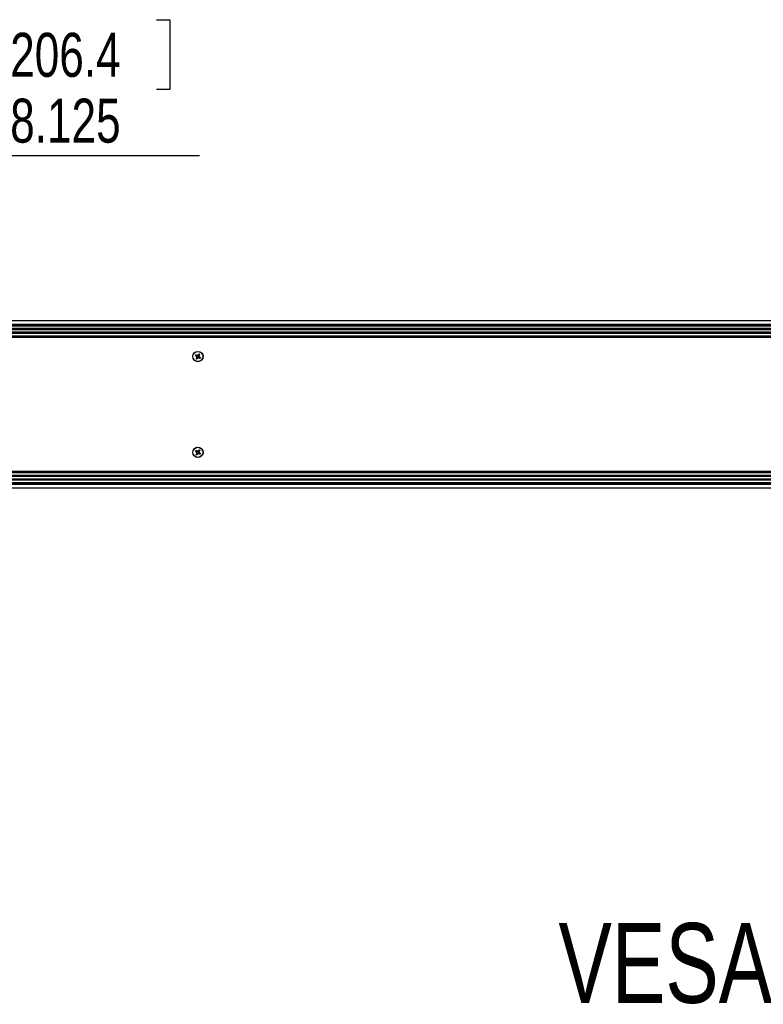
# Paper-space layout 'P3m-LR' of a CAD drawing. Header units: inches. Extents: x 0.3 to 33.8, y 0.2 to 21.7.
# Tile 34 of 59: x 22.5 to 24.8, y 7.7 to 10.8. Entities that reach past the tile are written whole.
import ezdxf

# ---------------------------------------------------------------- set-up
doc = ezdxf.new("R2010")
doc.units = ezdxf.units.IN
doc.header["$MEASUREMENT"] = 0
doc.layers.add('BORDERS', color=7, linetype='Continuous')
doc.styles.add('SLDTEXTSTYLE0', font='TXT', dxfattribs={"width": 0.75})
doc.dimstyles.new('SLDDIMSTYLE2', dxfattribs={"dimtxt": 0.137795, "dimasz": 0.14, "dimexe": 0, "dimexo": 0.0625, "dimgap": 0.034449, "dimtad": 1, "dimdec": 3, "dimlfac": 10, "dimrnd": 1e-09, "dimzin": 12, "dimdsep": 46, "dimtxsty": 'SLDTEXTSTYLE0', "dimblk1": 'CLOSED', "dimblk2": 'CLOSED', "dimsah": 1, "dimcen": 0.09, "dimadec": 0, "dimazin": 3, "dimtfac": 1, "dimtdec": 3, "dimtofl": 0, "dimtmove": 0, "dimatfit": 3, "dimldrblk": 'CLOSED', "dimfxl": 0, "dimfrac": 2, "dimtolj": 1, "dimtzin": 12, "dimarcsym": 0})

# ---------------------------------------------------------------- blocks, each defined once
blk = doc.blocks.new('_Closed')
at = {"color": 0, "linetype": 'ByBlock', "lineweight": -2}
for p, q in [((-1, 0.166667), (0, 0)), ((-1, 0.166667), (-1, -0.166667)), ((0, 0), (-1, -0.166667)), ((0, 0), (-1, 0))]:
    blk.add_line(p, q, dxfattribs=at)
blk = doc.blocks.new('_D_26')
at = {"layer": 'BORDERS'}
for p, q in [((22.4306, 10.7855), (22.3887, 10.7855)), ((22.3887, 10.7855), (22.3887, 10.5668)), ((22.8888, 10.7855), (22.9308, 10.7855)), ((22.9308, 10.7855), (22.9308, 10.5668)), ((22.3887, 10.5668), (22.4306, 10.5668)), ((22.9308, 10.5668), (22.8888, 10.5668)), ((21.431, 9.873), (21.431, 10.4)), ((22.2435, 9.5699), (22.2435, 10.4)), ((21.431, 10.3606), (22.2435, 10.3606)), ((22.2435, 10.3606), (23.0237, 10.3606))]:
    blk.add_line(p, q, dxfattribs=at)
at = {"layer": 'BORDERS', "xscale": 0.14, "yscale": 0.14, "rotation": 180.0000000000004}
blk.add_blockref('_Closed', (21.431, 10.3606, -0.194), dxfattribs=at)
at = {"layer": 'BORDERS', "xscale": 0.14, "yscale": 0.14}
blk.add_blockref('_Closed', (22.2435, 10.3606, -0.194), dxfattribs=at)
at = {"layer": 'BORDERS', "char_height": 0.1378, "attachment_point": 1, "style": 'SLDTEXTSTYLE0'}
for s, insert in [('206.4', (22.4306, 10.7444)), ('8.125', (22.4306, 10.5382))]:
    blk.add_mtext(s, dxfattribs=dict(at, insert=insert))

psp = doc.layouts.new('P3m-LR')

# ---------------------------------------------------------------- linework, layer by layer
at = {"color": 7, "linetype": 'Continuous', "lineweight": 25}
for p, q in [((21.44096, 9.84305), (31.02096, 9.84305)), ((31.02096, 9.84205), (21.44096, 9.84205)), ((21.44096, 9.83155), (31.02096, 9.83155)), ((31.02096, 9.83055), (21.44096, 9.83055)), ((31.02096, 9.82955), (21.44096, 9.82955)), ((30.97796, 9.82905), (21.48396, 9.82905)), ((30.97796, 9.82643), (21.48396, 9.82643)), ((30.97796, 9.82575), (21.48396, 9.82575)), ((30.97796, 9.81805), (21.48396, 9.81805)), ((30.97796, 9.81737), (21.48396, 9.81737)), ((30.97796, 9.81483), (21.48396, 9.81483)), ((30.97796, 9.81415), (21.48396, 9.81415)), ((30.97796, 9.80645), (21.48396, 9.80645)), ((21.48283, 9.79105), (30.97908, 9.79105)), ((30.97908, 9.79005), (21.48283, 9.79005)), ((30.97796, 9.80577), (21.48396, 9.80577)), ((30.97796, 9.80323), (21.48396, 9.80323)), ((30.97796, 9.80255), (21.48396, 9.80255)), ((30.97796, 9.79485), (21.48396, 9.79485)), ((30.97796, 9.79417), (21.48396, 9.79417)), ((21.48396, 9.79155), (30.97796, 9.79155)), ((23.01146, 9.73399), (23.01343, 9.73276)), ((23.01427, 9.73411), (23.0123, 9.73534)), ((23.01301, 9.73232), (23.01343, 9.73276)), ((23.01344, 9.73189), (23.01301, 9.73232)), ((23.01387, 9.73234), (23.01344, 9.73189)), ((23.0149, 9.72636), (23.01367, 9.72439)), ((23.01387, 9.73234), (23.01524, 9.73042)), ((23.01427, 9.73411), (23.01449, 9.73467)), ((23.01433, 9.72657), (23.01453, 9.72715)), ((23.0149, 9.72636), (23.01433, 9.72657)), ((23.01449, 9.73467), (23.01506, 9.73447)), ((23.01453, 9.72715), (23.01511, 9.72693)), ((23.01456, 9.73026), (23.01524, 9.73042)), ((23.0155, 9.72926), (23.01483, 9.7291)), ((23.01506, 9.73447), (23.01484, 9.73389)), ((23.01717, 9.7335), (23.01484, 9.73389)), ((23.01502, 9.72355), (23.01625, 9.72551)), ((23.0155, 9.72926), (23.01511, 9.72693)), ((23.01669, 9.7251), (23.01625, 9.72551)), ((23.01667, 9.72596), (23.01859, 9.72733)), ((23.01667, 9.72596), (23.01712, 9.72553)), ((23.01712, 9.72553), (23.01669, 9.7251)), ((23.01717, 9.7335), (23.01701, 9.73418)), ((23.01817, 9.73444), (23.01833, 9.73377)), ((23.02025, 9.73514), (23.01833, 9.73377)), ((23.01874, 9.72665), (23.01859, 9.72733)), ((23.01975, 9.72759), (23.01991, 9.72692)), ((23.01975, 9.72759), (23.02208, 9.7272)), ((23.0198, 9.73556), (23.02023, 9.736)), ((23.02025, 9.73514), (23.0198, 9.73556)), ((23.02023, 9.736), (23.02067, 9.73558)), ((23.0219, 9.73755), (23.02067, 9.73558)), ((23.02141, 9.73184), (23.0218, 9.73417)), ((23.02141, 9.73184), (23.02209, 9.73199)), ((23.02236, 9.73083), (23.02168, 9.73068)), ((23.02305, 9.72876), (23.02168, 9.73068)), ((23.02238, 9.73395), (23.0218, 9.73417)), ((23.02186, 9.72662), (23.02208, 9.7272)), ((23.02243, 9.72642), (23.02186, 9.72662)), ((23.02202, 9.73474), (23.02325, 9.7367)), ((23.02202, 9.73474), (23.02258, 9.73452)), ((23.02258, 9.73452), (23.02238, 9.73395)), ((23.02265, 9.72699), (23.02243, 9.72642)), ((23.02265, 9.72699), (23.02461, 9.72576)), ((23.02305, 9.72876), (23.02348, 9.72921)), ((23.02348, 9.72921), (23.02391, 9.72878)), ((23.02391, 9.72878), (23.02349, 9.72834)), ((23.02546, 9.72711), (23.02349, 9.72834)), ((23.0198, 9.43556), (23.02023, 9.436)), ((23.02023, 9.436), (23.02067, 9.43558)), ((23.0219, 9.43755), (23.02067, 9.43558)), ((23.02202, 9.43474), (23.02325, 9.4367)), ((23.01146, 9.43399), (23.01343, 9.43276)), ((23.01427, 9.43411), (23.0123, 9.43534)), ((23.01301, 9.43232), (23.01343, 9.43276)), ((23.01344, 9.43189), (23.01301, 9.43232)), ((23.01387, 9.43234), (23.01344, 9.43189)), ((23.0149, 9.42636), (23.01367, 9.42439)), ((23.01387, 9.43234), (23.01524, 9.43042)), ((23.01427, 9.43411), (23.01449, 9.43467)), ((23.01433, 9.42657), (23.01453, 9.42715)), ((23.0149, 9.42636), (23.01433, 9.42657)), ((23.01449, 9.43467), (23.01506, 9.43447)), ((23.01453, 9.42715), (23.01511, 9.42693)), ((23.01456, 9.43026), (23.01524, 9.43042)), ((23.0155, 9.42926), (23.01483, 9.4291)), ((23.01506, 9.43447), (23.01484, 9.43389)), ((23.01717, 9.4335), (23.01484, 9.43389)), ((23.01502, 9.42355), (23.01625, 9.42551)), ((23.0155, 9.42926), (23.01511, 9.42693)), ((23.01669, 9.4251), (23.01625, 9.42551)), ((23.01667, 9.42596), (23.01859, 9.42733)), ((23.01667, 9.42596), (23.01712, 9.42553)), ((23.01712, 9.42553), (23.01669, 9.4251)), ((23.01717, 9.4335), (23.01701, 9.43418)), ((23.01817, 9.43444), (23.01833, 9.43377)), ((23.02025, 9.43514), (23.01833, 9.43377)), ((23.01874, 9.42665), (23.01859, 9.42733)), ((23.01975, 9.42759), (23.01991, 9.42692)), ((23.01975, 9.42759), (23.02208, 9.4272)), ((23.02025, 9.43514), (23.0198, 9.43556)), ((23.02141, 9.43184), (23.0218, 9.43417)), ((23.02141, 9.43184), (23.02209, 9.43199)), ((23.02236, 9.43083), (23.02168, 9.43068)), ((23.02305, 9.42876), (23.02168, 9.43068)), ((23.02238, 9.43395), (23.0218, 9.43417)), ((23.02186, 9.42662), (23.02208, 9.4272)), ((23.02243, 9.42642), (23.02186, 9.42662)), ((23.02202, 9.43474), (23.02258, 9.43452)), ((23.02258, 9.43452), (23.02238, 9.43395)), ((23.02265, 9.42699), (23.02243, 9.42642)), ((23.02265, 9.42699), (23.02461, 9.42576)), ((23.02305, 9.42876), (23.02348, 9.42921)), ((23.02348, 9.42921), (23.02391, 9.42878)), ((23.02391, 9.42878), (23.02349, 9.42834)), ((23.02546, 9.42711), (23.02349, 9.42834)), ((21.48283, 9.37105), (30.97908, 9.37105)), ((30.97908, 9.37005), (21.48283, 9.37005)), ((30.97796, 9.36955), (21.48396, 9.36955)), ((30.97796, 9.36693), (21.48396, 9.36693)), ((30.97796, 9.36625), (21.48396, 9.36625)), ((30.97796, 9.35855), (21.48396, 9.35855)), ((30.97796, 9.35787), (21.48396, 9.35787)), ((30.97796, 9.35533), (21.48396, 9.35533)), ((30.97796, 9.35465), (21.48396, 9.35465)), ((30.97796, 9.34695), (21.48396, 9.34695)), ((30.97796, 9.34627), (21.48396, 9.34627)), ((30.97796, 9.34373), (21.48396, 9.34373)), ((21.44096, 9.33155), (31.02096, 9.33155)), ((21.44096, 9.33055), (31.02096, 9.33055)), ((31.02096, 9.32955), (21.44096, 9.32955)), ((21.44096, 9.31905), (31.02096, 9.31905)), ((31.02096, 9.31805), (21.44096, 9.31805)), ((30.97796, 9.34305), (21.48396, 9.34305)), ((30.97796, 9.33535), (21.48396, 9.33535)), ((30.97796, 9.33467), (21.48396, 9.33467)), ((21.48396, 9.33205), (30.97796, 9.33205))]:
    psp.add_line(p, q, dxfattribs=at)
for centre, radius in [((23.01846, 9.73055), 0.0161), ((23.01846, 9.73055), 0.01575), ((23.01846, 9.43055), 0.0161), ((23.01846, 9.43055), 0.01575)]:
    psp.add_circle(centre, radius, dxfattribs=at)
for centre, radius, start, end in [((23.01846, 9.73055), 0.0085, 140.68968, 155.24063), ((23.10142, 9.86465), 0.15915, 235.29795, 236.25179), ((23.01846, 9.73055), 0.00801, 143.8036, 152.12671), ((22.93414, 9.5973), 0.15915, 59.67852, 60.63236), ((23.15171, 9.64623), 0.15915, 149.67852, 150.63236), ((23.01846, 9.73055), 0.0085, 230.68968, 245.24063), ((23.16652, 9.83611), 0.18519, 214.24714, 214.85818), ((23.01846, 9.73055), 0.00801, 233.8036, 242.12671), ((23.19778, 9.70036), 0.18519, 171.07213, 171.68317), ((22.98827, 9.55123), 0.18519, 81.07213, 81.68317), ((22.88436, 9.81351), 0.15915, 325.29795, 326.25179), ((22.9129, 9.87861), 0.18519, 304.24714, 304.85818), ((23.12402, 9.58248), 0.18519, 124.24714, 124.85818), ((23.04865, 9.90987), 0.18519, 261.07213, 261.68317), ((23.15256, 9.64758), 0.15915, 145.29795, 146.25179), ((23.01846, 9.73055), 0.0085, 50.68968, 65.24063), ((22.83914, 9.76073), 0.18519, 351.07213, 351.68317), ((23.01846, 9.73055), 0.00801, 53.8036, 62.12671), ((22.87039, 9.62499), 0.18519, 34.24714, 34.85818), ((23.10278, 9.8638), 0.15915, 239.67852, 240.63236), ((22.88521, 9.81487), 0.15915, 329.67852, 330.63236), ((22.93549, 9.59645), 0.15915, 55.29795, 56.25179), ((23.01846, 9.73055), 0.00801, 323.8036, 332.12671), ((23.01846, 9.73055), 0.0085, 320.68968, 335.24063), ((23.01846, 9.43055), 0.0085, 140.68968, 155.24063), ((22.93414, 9.2973), 0.15915, 59.67852, 60.63236), ((23.15256, 9.34758), 0.15915, 145.29795, 146.25179), ((23.01846, 9.43055), 0.0085, 50.68968, 65.24063), ((23.01846, 9.43055), 0.00801, 53.8036, 62.12671), ((22.88521, 9.51487), 0.15915, 329.67852, 330.63236), ((23.10142, 9.56465), 0.15915, 235.29795, 236.25179), ((23.01846, 9.43055), 0.00801, 143.8036, 152.12671), ((23.15171, 9.34623), 0.15915, 149.67852, 150.63236), ((23.01846, 9.43055), 0.0085, 230.68968, 245.24063), ((23.16652, 9.53611), 0.18519, 214.24714, 214.85818), ((23.01846, 9.43055), 0.00801, 233.8036, 242.12671), ((23.19778, 9.40036), 0.18519, 171.07213, 171.68317), ((22.98827, 9.25123), 0.18519, 81.07213, 81.68317), ((22.88436, 9.51351), 0.15915, 325.29795, 326.25179), ((22.9129, 9.57861), 0.18519, 304.24714, 304.85818), ((23.12402, 9.28248), 0.18519, 124.24714, 124.85818), ((23.04865, 9.60987), 0.18519, 261.07213, 261.68317), ((22.83914, 9.46073), 0.18519, 351.07213, 351.68317), ((22.87039, 9.32499), 0.18519, 34.24714, 34.85818), ((23.10278, 9.5638), 0.15915, 239.67852, 240.63236), ((22.93549, 9.29645), 0.15915, 55.29795, 56.25179), ((23.01846, 9.43055), 0.00801, 323.8036, 332.12671), ((23.01846, 9.43055), 0.0085, 320.68968, 335.24063)]:
    psp.add_arc(centre, radius, start, end, dxfattribs=at)
for centre, major_axis, ratio, start_param, end_param in [((23.01259, 9.73142), (-0.00108, -0.00115), 0.994307, 2.9463327, 3.3368526), ((23.0151, 9.73545), (0.00056, 0.00147), 0.994307, 2.9463327, 3.3368526), ((23.01356, 9.72719), (-0.00147, 0.00056), 0.994307, 2.9463327, 3.3368526), ((23.01395, 9.72951), (-0.00153, -0.00035), 0.993591, 2.7511616, 3.5320237), ((23.01758, 9.72468), (0.00115, -0.00108), 0.994307, 2.9463327, 3.3368526), ((23.01742, 9.73506), (-0.00035, 0.00153), 0.993591, 2.7511616, 3.5320237), ((23.0195, 9.72604), (0.00035, -0.00153), 0.993591, 2.7511616, 3.5320237), ((23.01934, 9.73642), (-0.00115, 0.00108), 0.994307, 2.9463327, 3.3368526), ((23.02297, 9.73159), (0.00153, 0.00035), 0.993591, 2.7511616, 3.5320237), ((23.02336, 9.7339), (0.00147, -0.00056), 0.994307, 2.9463327, 3.3368526), ((23.02181, 9.72565), (-0.00056, -0.00147), 0.994307, 2.9463327, 3.3368526), ((23.02433, 9.72967), (0.00108, 0.00115), 0.994307, 2.9463327, 3.3368526), ((23.01259, 9.43142), (-0.00108, -0.00115), 0.994307, 2.9463327, 3.3368526), ((23.0151, 9.43545), (0.00056, 0.00147), 0.994307, 2.9463327, 3.3368526), ((23.01356, 9.42719), (-0.00147, 0.00056), 0.994307, 2.9463327, 3.3368526), ((23.01395, 9.42951), (-0.00153, -0.00035), 0.993591, 2.7511616, 3.5320237), ((23.01758, 9.42468), (0.00115, -0.00108), 0.994307, 2.9463327, 3.3368526), ((23.01742, 9.43506), (-0.00035, 0.00153), 0.993591, 2.7511616, 3.5320237), ((23.0195, 9.42604), (0.00035, -0.00153), 0.993591, 2.7511616, 3.5320237), ((23.01934, 9.43642), (-0.00115, 0.00108), 0.994307, 2.9463327, 3.3368526), ((23.02297, 9.43159), (0.00153, 0.00035), 0.993591, 2.7511616, 3.5320237), ((23.02336, 9.4339), (0.00147, -0.00056), 0.994307, 2.9463327, 3.3368526), ((23.02181, 9.42565), (-0.00056, -0.00147), 0.994307, 2.9463327, 3.3368526), ((23.02433, 9.42967), (0.00108, 0.00115), 0.994307, 2.9463327, 3.3368526)]:
    psp.add_ellipse(centre, major_axis=major_axis, ratio=ratio, start_param=start_param, end_param=end_param, dxfattribs=at)
for points, knots in [([(23.01082, 9.73381), (23.0108, 9.73382), (23.01076, 9.73386), (23.01073, 9.73394), (23.01072, 9.73402), (23.01073, 9.73408), (23.01074, 9.73411)], [0, 0, 0, 0, 0.2526917, 0.5055172, 0.7534417, 1, 1, 1, 1]), ([(23.01074, 9.73411), (23.01085, 9.73414), (23.01105, 9.7342), (23.01127, 9.73426), (23.01137, 9.73429)], [0, 0, 0, 0, 0.4958449, 1, 1, 1, 1]), ([(23.01146, 9.73399), (23.01135, 9.73396), (23.01114, 9.7339), (23.01093, 9.73384), (23.01082, 9.73381)], [0, 0, 0, 0, 0.49464991, 1, 1, 1, 1]), ([(23.01137, 9.73429), (23.01136, 9.73427), (23.01134, 9.73422), (23.01135, 9.73414), (23.01138, 9.73407), (23.01142, 9.73402), (23.01145, 9.73399), (23.01146, 9.73399)], [0, 0, 0, 0, 0.2255497, 0.4511533, 0.6755815, 0.8996403, 1, 1, 1, 1]), ([(23.01189, 9.73593), (23.0119, 9.73595), (23.01194, 9.73599), (23.01201, 9.73602), (23.01209, 9.73603), (23.01215, 9.73601), (23.01218, 9.736), (23.01219, 9.73599)], [0, 0, 0, 0, 0.2243701, 0.4484144, 0.6809027, 0.9255748, 1, 1, 1, 1]), ([(23.01199, 9.73528), (23.01197, 9.73539), (23.01193, 9.73561), (23.0119, 9.73582), (23.01189, 9.73593)], [0, 0, 0, 0, 0.5041524, 1, 1, 1, 1]), ([(23.0123, 9.73534), (23.01228, 9.73535), (23.01223, 9.73538), (23.01215, 9.73538), (23.01208, 9.73536), (23.01202, 9.73532), (23.012, 9.73529), (23.01199, 9.73528)], [0, 0, 0, 0, 0.2255496, 0.4511532, 0.6755812, 0.89964, 1, 1, 1, 1]), ([(23.01219, 9.73599), (23.01221, 9.73588), (23.01224, 9.73567), (23.01228, 9.73545), (23.0123, 9.73534)], [0, 0, 0, 0, 0.5053527, 1, 1, 1, 1]), ([(23.01308, 9.72397), (23.01306, 9.72399), (23.01302, 9.72403), (23.01299, 9.7241), (23.01298, 9.72418), (23.013, 9.72424), (23.01301, 9.72427), (23.01301, 9.72428)], [0, 0, 0, 0, 0.2243701, 0.4484144, 0.6809027, 0.9255748, 1, 1, 1, 1]), ([(23.01301, 9.72428), (23.01312, 9.7243), (23.01334, 9.72433), (23.01356, 9.72437), (23.01367, 9.72439)], [0, 0, 0, 0, 0.5053527, 1, 1, 1, 1]), ([(23.01373, 9.72408), (23.01362, 9.72406), (23.0134, 9.72402), (23.01318, 9.72399), (23.01308, 9.72397)], [0, 0, 0, 0, 0.5041524, 1, 1, 1, 1]), ([(23.01367, 9.72439), (23.01365, 9.72437), (23.01363, 9.72432), (23.01363, 9.72424), (23.01365, 9.72416), (23.01369, 9.72411), (23.01372, 9.72409), (23.01373, 9.72408)], [0, 0, 0, 0, 0.2255496, 0.4511532, 0.6755812, 0.89964, 1, 1, 1, 1]), ([(23.01483, 9.7291), (23.01484, 9.72928), (23.01486, 9.72962), (23.01472, 9.73002), (23.01459, 9.73021), (23.01456, 9.73026)], [0, 0, 0, 0, 0.4271588, 0.8543492, 1, 1, 1, 1]), ([(23.01471, 9.72346), (23.01474, 9.72345), (23.01479, 9.72343), (23.01487, 9.72344), (23.01494, 9.72346), (23.01499, 9.72351), (23.01501, 9.72354), (23.01502, 9.72355)], [0, 0, 0, 0, 0.2255497, 0.4511533, 0.6755815, 0.8996403, 1, 1, 1, 1]), ([(23.0149, 9.72283), (23.01487, 9.72294), (23.0148, 9.72314), (23.01474, 9.72336), (23.01471, 9.72346)], [0, 0, 0, 0, 0.4958449, 1, 1, 1, 1]), ([(23.0152, 9.72291), (23.01518, 9.72289), (23.01515, 9.72285), (23.01507, 9.72281), (23.01498, 9.7228), (23.01493, 9.72282), (23.0149, 9.72283)], [0, 0, 0, 0, 0.2526917, 0.5055172, 0.7534417, 1, 1, 1, 1]), ([(23.01502, 9.72355), (23.01505, 9.72344), (23.01511, 9.72323), (23.01517, 9.72302), (23.0152, 9.72291)], [0, 0, 0, 0, 0.4946499, 1, 1, 1, 1]), ([(23.01701, 9.73418), (23.01719, 9.73417), (23.01753, 9.73415), (23.01793, 9.73429), (23.01812, 9.73441), (23.01817, 9.73444)], [0, 0, 0, 0, 0.4271588, 0.8543492, 1, 1, 1, 1]), ([(23.01991, 9.72692), (23.01973, 9.72693), (23.01938, 9.72695), (23.01899, 9.72681), (23.01879, 9.72668), (23.01874, 9.72665)], [0, 0, 0, 0, 0.4271588, 0.8543492, 1, 1, 1, 1]), ([(23.02172, 9.73819), (23.02174, 9.73821), (23.02177, 9.73825), (23.02185, 9.73828), (23.02193, 9.73829), (23.02199, 9.73827), (23.02202, 9.73826)], [0, 0, 0, 0, 0.2526917, 0.5055172, 0.7534417, 1, 1, 1, 1]), ([(23.0219, 9.73755), (23.02187, 9.73766), (23.02181, 9.73787), (23.02175, 9.73808), (23.02172, 9.73819)], [0, 0, 0, 0, 0.4946473, 1, 1, 1, 1]), ([(23.02221, 9.73763), (23.02218, 9.73764), (23.02213, 9.73766), (23.02205, 9.73766), (23.02198, 9.73763), (23.02193, 9.73759), (23.02191, 9.73756), (23.0219, 9.73755)], [0, 0, 0, 0, 0.2255497, 0.4511533, 0.6755815, 0.8996403, 1, 1, 1, 1]), ([(23.02202, 9.73826), (23.02205, 9.73816), (23.02211, 9.73795), (23.02217, 9.73774), (23.02221, 9.73763)], [0, 0, 0, 0, 0.4958476, 1, 1, 1, 1]), ([(23.02209, 9.73199), (23.02208, 9.73182), (23.02206, 9.73147), (23.0222, 9.73108), (23.02232, 9.73088), (23.02236, 9.73083)], [0, 0, 0, 0, 0.4271588, 0.8543492, 1, 1, 1, 1]), ([(23.02319, 9.73702), (23.0233, 9.73703), (23.02352, 9.73707), (23.02373, 9.73711), (23.02384, 9.73712)], [0, 0, 0, 0, 0.5041524, 1, 1, 1, 1]), ([(23.02325, 9.7367), (23.02326, 9.73673), (23.02329, 9.73677), (23.02329, 9.73685), (23.02327, 9.73693), (23.02323, 9.73698), (23.0232, 9.73701), (23.02319, 9.73702)], [0, 0, 0, 0, 0.22554961, 0.45115321, 0.67558118, 0.89964004, 1, 1, 1, 1]), ([(23.0239, 9.73682), (23.02379, 9.7368), (23.02358, 9.73676), (23.02336, 9.73672), (23.02325, 9.7367)], [0, 0, 0, 0, 0.5053527, 1, 1, 1, 1]), ([(23.02384, 9.73712), (23.02386, 9.7371), (23.0239, 9.73707), (23.02393, 9.73699), (23.02394, 9.73692), (23.02392, 9.73686), (23.02391, 9.73683), (23.0239, 9.73682)], [0, 0, 0, 0, 0.2243701, 0.4484144, 0.6809027, 0.9255748, 1, 1, 1, 1]), ([(23.02461, 9.72576), (23.02464, 9.72574), (23.02469, 9.72572), (23.02477, 9.72572), (23.02484, 9.72574), (23.0249, 9.72578), (23.02492, 9.72581), (23.02493, 9.72582)], [0, 0, 0, 0, 0.2255496, 0.4511532, 0.6755812, 0.89964, 1, 1, 1, 1]), ([(23.02473, 9.7251), (23.02471, 9.72521), (23.02468, 9.72543), (23.02463, 9.72565), (23.02461, 9.72576)], [0, 0, 0, 0, 0.5053527, 1, 1, 1, 1]), ([(23.02503, 9.72517), (23.02501, 9.72515), (23.02498, 9.72511), (23.0249, 9.72508), (23.02483, 9.72507), (23.02477, 9.72508), (23.02474, 9.7251), (23.02473, 9.7251)], [0, 0, 0, 0, 0.2243701, 0.4484144, 0.6809027, 0.9255748, 1, 1, 1, 1]), ([(23.02493, 9.72582), (23.02495, 9.72571), (23.02498, 9.72549), (23.02502, 9.72527), (23.02503, 9.72517)], [0, 0, 0, 0, 0.5041524, 1, 1, 1, 1]), ([(23.02546, 9.72711), (23.02557, 9.72714), (23.02578, 9.7272), (23.02599, 9.72726), (23.0261, 9.72729)], [0, 0, 0, 0, 0.4946473, 1, 1, 1, 1]), ([(23.02554, 9.7268), (23.02555, 9.72683), (23.02557, 9.72687), (23.02557, 9.72696), (23.02554, 9.72703), (23.0255, 9.72708), (23.02547, 9.7271), (23.02546, 9.72711)], [0, 0, 0, 0, 0.2255497, 0.4511533, 0.6755815, 0.8996403, 1, 1, 1, 1]), ([(23.02617, 9.72699), (23.02607, 9.72696), (23.02586, 9.72689), (23.02565, 9.72683), (23.02554, 9.7268)], [0, 0, 0, 0, 0.4958476, 1, 1, 1, 1]), ([(23.0261, 9.72729), (23.02612, 9.72727), (23.02616, 9.72724), (23.02619, 9.72716), (23.0262, 9.72707), (23.02618, 9.72702), (23.02617, 9.72699)], [0, 0, 0, 0, 0.2526917, 0.5055172, 0.7534417, 1, 1, 1, 1]), ([(23.01189, 9.43593), (23.0119, 9.43595), (23.01194, 9.43599), (23.01201, 9.43602), (23.01209, 9.43603), (23.01215, 9.43601), (23.01218, 9.436), (23.01219, 9.43599)], [0, 0, 0, 0, 0.2243701, 0.4484144, 0.6809027, 0.9255748, 1, 1, 1, 1]), ([(23.01199, 9.43528), (23.01197, 9.43539), (23.01193, 9.43561), (23.0119, 9.43582), (23.01189, 9.43593)], [0, 0, 0, 0, 0.5041524, 1, 1, 1, 1]), ([(23.01219, 9.43599), (23.01221, 9.43588), (23.01224, 9.43567), (23.01228, 9.43545), (23.0123, 9.43534)], [0, 0, 0, 0, 0.5053527, 1, 1, 1, 1]), ([(23.02172, 9.43819), (23.02174, 9.43821), (23.02177, 9.43825), (23.02185, 9.43828), (23.02193, 9.43829), (23.02199, 9.43827), (23.02202, 9.43826)], [0, 0, 0, 0, 0.2526917, 0.5055172, 0.7534417, 1, 1, 1, 1]), ([(23.0219, 9.43755), (23.02187, 9.43766), (23.02181, 9.43787), (23.02175, 9.43808), (23.02172, 9.43819)], [0, 0, 0, 0, 0.4946473, 1, 1, 1, 1]), ([(23.02221, 9.43763), (23.02218, 9.43764), (23.02213, 9.43766), (23.02205, 9.43766), (23.02198, 9.43763), (23.02193, 9.43759), (23.02191, 9.43756), (23.0219, 9.43755)], [0, 0, 0, 0, 0.2255497, 0.4511533, 0.6755815, 0.8996403, 1, 1, 1, 1]), ([(23.02202, 9.43826), (23.02205, 9.43816), (23.02211, 9.43795), (23.02217, 9.43774), (23.02221, 9.43763)], [0, 0, 0, 0, 0.4958476, 1, 1, 1, 1]), ([(23.02319, 9.43702), (23.0233, 9.43703), (23.02352, 9.43707), (23.02373, 9.43711), (23.02384, 9.43712)], [0, 0, 0, 0, 0.5041524, 1, 1, 1, 1]), ([(23.02325, 9.4367), (23.02326, 9.43673), (23.02329, 9.43677), (23.02329, 9.43685), (23.02327, 9.43693), (23.02323, 9.43698), (23.0232, 9.43701), (23.02319, 9.43702)], [0, 0, 0, 0, 0.22554961, 0.45115321, 0.67558118, 0.89964004, 1, 1, 1, 1]), ([(23.0239, 9.43682), (23.02379, 9.4368), (23.02358, 9.43676), (23.02336, 9.43672), (23.02325, 9.4367)], [0, 0, 0, 0, 0.5053527, 1, 1, 1, 1]), ([(23.02384, 9.43712), (23.02386, 9.4371), (23.0239, 9.43707), (23.02393, 9.43699), (23.02394, 9.43692), (23.02392, 9.43686), (23.02391, 9.43683), (23.0239, 9.43682)], [0, 0, 0, 0, 0.2243701, 0.4484144, 0.6809027, 0.9255748, 1, 1, 1, 1]), ([(23.01082, 9.43381), (23.0108, 9.43382), (23.01076, 9.43386), (23.01073, 9.43394), (23.01072, 9.43402), (23.01073, 9.43408), (23.01074, 9.43411)], [0, 0, 0, 0, 0.2526917, 0.5055172, 0.7534417, 1, 1, 1, 1]), ([(23.01074, 9.43411), (23.01085, 9.43414), (23.01105, 9.4342), (23.01127, 9.43426), (23.01137, 9.43429)], [0, 0, 0, 0, 0.4958449, 1, 1, 1, 1]), ([(23.01146, 9.43399), (23.01135, 9.43396), (23.01114, 9.4339), (23.01093, 9.43384), (23.01082, 9.43381)], [0, 0, 0, 0, 0.49464991, 1, 1, 1, 1]), ([(23.01137, 9.43429), (23.01136, 9.43427), (23.01134, 9.43422), (23.01135, 9.43414), (23.01138, 9.43407), (23.01142, 9.43402), (23.01145, 9.43399), (23.01146, 9.43399)], [0, 0, 0, 0, 0.2255497, 0.4511533, 0.6755815, 0.8996403, 1, 1, 1, 1]), ([(23.0123, 9.43534), (23.01228, 9.43535), (23.01223, 9.43538), (23.01215, 9.43538), (23.01208, 9.43536), (23.01202, 9.43532), (23.012, 9.43529), (23.01199, 9.43528)], [0, 0, 0, 0, 0.2255496, 0.4511532, 0.6755812, 0.89964, 1, 1, 1, 1]), ([(23.01308, 9.42397), (23.01306, 9.42399), (23.01302, 9.42403), (23.01299, 9.4241), (23.01298, 9.42418), (23.013, 9.42424), (23.01301, 9.42427), (23.01301, 9.42428)], [0, 0, 0, 0, 0.2243701, 0.4484144, 0.6809027, 0.9255748, 1, 1, 1, 1]), ([(23.01301, 9.42428), (23.01312, 9.4243), (23.01334, 9.42433), (23.01356, 9.42437), (23.01367, 9.42439)], [0, 0, 0, 0, 0.5053527, 1, 1, 1, 1]), ([(23.01373, 9.42408), (23.01362, 9.42406), (23.0134, 9.42402), (23.01318, 9.42399), (23.01308, 9.42397)], [0, 0, 0, 0, 0.5041524, 1, 1, 1, 1]), ([(23.01367, 9.42439), (23.01365, 9.42437), (23.01363, 9.42432), (23.01363, 9.42424), (23.01365, 9.42416), (23.01369, 9.42411), (23.01372, 9.42409), (23.01373, 9.42408)], [0, 0, 0, 0, 0.2255496, 0.4511532, 0.6755812, 0.89964, 1, 1, 1, 1]), ([(23.01483, 9.4291), (23.01484, 9.42928), (23.01486, 9.42962), (23.01472, 9.43002), (23.01459, 9.43021), (23.01456, 9.43026)], [0, 0, 0, 0, 0.4271588, 0.8543492, 1, 1, 1, 1]), ([(23.01471, 9.42346), (23.01474, 9.42345), (23.01479, 9.42343), (23.01487, 9.42344), (23.01494, 9.42346), (23.01499, 9.42351), (23.01501, 9.42354), (23.01502, 9.42355)], [0, 0, 0, 0, 0.2255497, 0.4511533, 0.6755815, 0.8996403, 1, 1, 1, 1]), ([(23.0149, 9.42283), (23.01487, 9.42294), (23.0148, 9.42314), (23.01474, 9.42336), (23.01471, 9.42346)], [0, 0, 0, 0, 0.4958449, 1, 1, 1, 1]), ([(23.0152, 9.42291), (23.01518, 9.42289), (23.01515, 9.42285), (23.01507, 9.42281), (23.01498, 9.4228), (23.01493, 9.42282), (23.0149, 9.42283)], [0, 0, 0, 0, 0.2526917, 0.5055172, 0.7534417, 1, 1, 1, 1]), ([(23.01502, 9.42355), (23.01505, 9.42344), (23.01511, 9.42323), (23.01517, 9.42302), (23.0152, 9.42291)], [0, 0, 0, 0, 0.4946499, 1, 1, 1, 1]), ([(23.01701, 9.43418), (23.01719, 9.43417), (23.01753, 9.43415), (23.01793, 9.43429), (23.01812, 9.43441), (23.01817, 9.43444)], [0, 0, 0, 0, 0.4271588, 0.8543492, 1, 1, 1, 1]), ([(23.01991, 9.42692), (23.01973, 9.42693), (23.01938, 9.42695), (23.01899, 9.42681), (23.01879, 9.42668), (23.01874, 9.42665)], [0, 0, 0, 0, 0.4271588, 0.8543492, 1, 1, 1, 1]), ([(23.02209, 9.43199), (23.02208, 9.43182), (23.02206, 9.43147), (23.0222, 9.43108), (23.02232, 9.43088), (23.02236, 9.43083)], [0, 0, 0, 0, 0.4271588, 0.8543492, 1, 1, 1, 1]), ([(23.02461, 9.42576), (23.02464, 9.42574), (23.02469, 9.42572), (23.02477, 9.42572), (23.02484, 9.42574), (23.0249, 9.42578), (23.02492, 9.42581), (23.02493, 9.42582)], [0, 0, 0, 0, 0.2255496, 0.4511532, 0.6755812, 0.89964, 1, 1, 1, 1]), ([(23.02473, 9.4251), (23.02471, 9.42521), (23.02468, 9.42543), (23.02463, 9.42565), (23.02461, 9.42576)], [0, 0, 0, 0, 0.5053527, 1, 1, 1, 1]), ([(23.02503, 9.42517), (23.02501, 9.42515), (23.02498, 9.42511), (23.0249, 9.42508), (23.02483, 9.42507), (23.02477, 9.42508), (23.02474, 9.4251), (23.02473, 9.4251)], [0, 0, 0, 0, 0.2243701, 0.4484144, 0.6809027, 0.9255748, 1, 1, 1, 1]), ([(23.02493, 9.42582), (23.02495, 9.42571), (23.02498, 9.42549), (23.02502, 9.42527), (23.02503, 9.42517)], [0, 0, 0, 0, 0.5041524, 1, 1, 1, 1]), ([(23.02546, 9.42711), (23.02557, 9.42714), (23.02578, 9.4272), (23.02599, 9.42726), (23.0261, 9.42729)], [0, 0, 0, 0, 0.4946473, 1, 1, 1, 1]), ([(23.02554, 9.4268), (23.02555, 9.42683), (23.02557, 9.42687), (23.02557, 9.42696), (23.02554, 9.42703), (23.0255, 9.42708), (23.02547, 9.4271), (23.02546, 9.42711)], [0, 0, 0, 0, 0.2255497, 0.4511533, 0.6755815, 0.8996403, 1, 1, 1, 1]), ([(23.02617, 9.42699), (23.02607, 9.42696), (23.02586, 9.42689), (23.02565, 9.42683), (23.02554, 9.4268)], [0, 0, 0, 0, 0.4958476, 1, 1, 1, 1]), ([(23.0261, 9.42729), (23.02612, 9.42727), (23.02616, 9.42724), (23.02619, 9.42716), (23.0262, 9.42707), (23.02618, 9.42702), (23.02617, 9.42699)], [0, 0, 0, 0, 0.2526917, 0.5055172, 0.7534417, 1, 1, 1, 1])]:
    psp.add_open_spline(points, degree=3, knots=knots, dxfattribs=at)

# ---------------------------------------------------------------- texts
at = {"layer": 'BORDERS', "insert": (24.1474, 7.95637), "char_height": 0.25, "attachment_point": 1, "style": 'SLDTEXTSTYLE0'}
psp.add_mtext('VESA Mount M6 Attachment', dxfattribs=at)

# ---------------------------------------------------------------- dimensions: what is measured, and where the dimension line sits
at = {"layer": 'BORDERS'}
dim = psp.add_linear_dim(base=(22.24346, 10.3606), p1=(21.43096, 9.83367), p2=(22.24346, 9.53055), dimstyle='SLDDIMSTYLE2', dxfattribs=at)
dim.commit()
dim.dimension.update_dxf_attribs({"geometry": '_D_26', "text_midpoint": (22.65972, 10.3606), "dimtype": 160})

doc.saveas('drawing.dxf')
